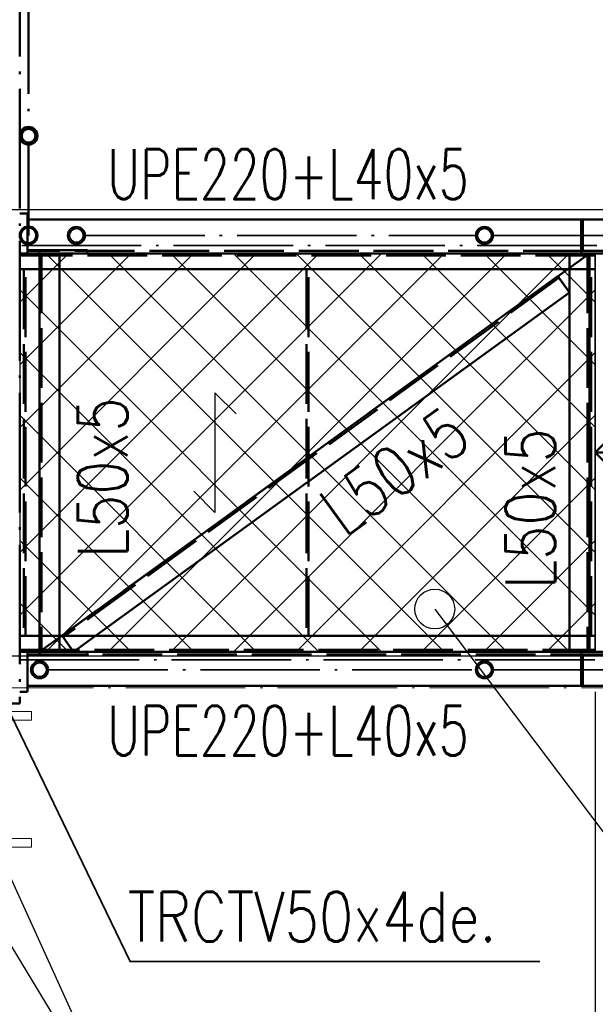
# Paper-space layout 'Layout1' of a CAD drawing. Extents: x -2 to 1033, y -36 to 596.
# Tile 43 of 89: x 415 to 444, y 35 to 84. Entities that reach past the tile are written whole.
import ezdxf

# ---------------------------------------------------------------- set-up
doc = ezdxf.new("R2010")
doc.units = 0
for name, pattern in [('ACAD_ISO02W100', [15, 12, -3]), ('ACAD_ISO04W100', [30.5, 24, -3, 0.5, -3]), ('HP_01_CER_B', [8, 5, -1, 1, -1])]:
    doc.linetypes.add(name, pattern=pattern)
doc.layers.get('0').update_dxf_attribs({"linetype": 'CONTINUOUS'})
doc.layers.get('DEFPOINTS').update_dxf_attribs({"color": 132, "linetype": 'CONTINUOUS'})
for name, color, linetype, lineweight in [('SS_1.ET-HALA_TaO-RASTR', 7, 'HP_01_CER_B', 13), ('SS_1.ET-HALA_TaO-SLOUP', 9, 'CONTINUOUS', 13), ('SS_2.ET-HALA_TaO-SCHODISTE', 180, 'CONTINUOUS', 50), ('SS_2.ET-HALA_TaO-SCHODISTE-PLECH', 70, 'CONTINUOUS', 25), ('SS_2.ET-HALA_TaO-SCHODISTE-PLECH-VYZTUHA', 120, 'CONTINUOUS', 50), ('SS_2.ET-HALA_TaO-SCHODISTE-ZABRADLI', 31, 'CONTINUOUS', 35), ('SS_2.ET-HALA_TaO-SCHODISTE-ZTUZENI', 234, 'CONTINUOUS', 50), ('SS_2.ET-HALA_TaO-VESTAVBA_A1÷B2-PODLAHA_LEM', 102, 'CONTINUOUS', 50), ('SS_2.ET-HALA_TaO-VESTAVBA_A1÷B2-ZABRADLI', 30, 'CONTINUOUS', 50), ('SS_KOTY', 3, 'CONTINUOUS', 25), ('SS_POPIS_PROFILU', 13, 'CONTINUOUS', 25), ('SS_POPIS_PROFILU_de.', 214, 'CONTINUOUS', 35), ('SS_SRAFY', 8, 'CONTINUOUS', 18)]:
    doc.layers.add(name, color=color, linetype=linetype, lineweight=lineweight)
doc.styles.add('ROMANS', font='romans.shx', dxfattribs={"width": 0.8})
doc.styles.add('romans.shx', font='romans.shx', dxfattribs={"height": 5})
doc.dimstyles.new('A-1_(2.5)_50AS', dxfattribs={"dimtxt": 2.5, "dimasz": 2, "dimexe": 1, "dimexo": 2, "dimgap": 0, "dimtad": 0, "dimdec": 1, "dimlfac": 50, "dimrnd": 1, "dimtxsty": 'ROMANS', "dimblk1": 'OBLIQUE', "dimblk2": 'OBLIQUE', "dimsah": 1, "dimcen": 2, "dimclrd": 256, "dimclre": 256, "dimclrt": 256, "dimadec": 1, "dimazin": 2, "dimtfac": 0.714286, "dimtdec": 1, "dimtmove": 0, "dimatfit": 3, "dimldrblk": 'OPEN', "dimfxl": 1, "dimtvp": 1.142857, "dimtfill": 1, "dimtolj": 1, "dimlwd": -1, "dimlwe": -1, "dimarcsym": 0})
pattern_1 = [(45, (68.990654, 187.591407), (-0.044901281, 0.044901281), [])]

# ---------------------------------------------------------------- blocks, each defined once
blk = doc.blocks.new('*U10')
at = {"color": 0, "linetype": 'ByBlock', "ltscale": 0.2}
blk.add_lwpolyline([(0, 0), (0, 18.737), (-2.121, 16.616), (0, 18.737), (2.121, 16.616)], dxfattribs=at)
blk = doc.blocks.new('_Oblique')
at = {"color": 0, "linetype": 'ByBlock', "lineweight": -2}
blk.add_line((-0.5, -0.5), (0.5, 0.5), dxfattribs=at)
blk = doc.blocks.new('*D31')
at = {"layer": 'DEFPOINTS', "color": 0, "transparency": 16777216}
for p in [(412.291, 302.391, -6039.2), (489.066, 302.391), (412.291, 74.791, -6039.2)]:
    blk.add_point(p, dxfattribs=at)
at = {"layer": 'SS_KOTY', "transparency": 16777216}
for p, q in [((414.291, 302.391), (490.066, 302.391)), ((489.066, 74.791), (489.066, 302.391)), ((414.291, 74.791), (490.066, 74.791))]:
    blk.add_line(p, q, dxfattribs=at)
at = {"layer": 'SS_KOTY', "transparency": 16777216, "xscale": 2, "yscale": 2, "zscale": 2}
for p, rotation in [((489.066, 302.391), 90), ((489.066, 74.791), 270)]:
    blk.add_blockref('_Oblique', p, dxfattribs=dict(at, rotation=rotation))
at = {"layer": 'SS_KOTY', "transparency": 16777216, "insert": (486.209, 188.591), "char_height": 2.5, "attachment_point": 5, "rotation": 90, "style": 'ROMANS', "bg_fill": 3, "box_fill_scale": 1.1, "bg_fill_color": 256, "bg_fill_true_color": 13158600, "bg_fill_transparency": 0}
blk.add_mtext('\\A1;11380', dxfattribs=at)
blk = doc.blocks.new('_OPEN')
at = {"color": 0, "linetype": 'ByBlock'}
for p, q in [((-1, 0.167), (0, 0)), ((0, 0), (-1, -0.167)), ((0, 0), (-1, 0))]:
    blk.add_line(p, q, dxfattribs=at)
blk = doc.blocks.new('*D33')
at = {"layer": 'DEFPOINTS', "color": 0, "transparency": 16777216}
for p in [(412.291, 74.791, -6039.2), (483.066, 74.791), (471.697, 72.591, -6021.9)]:
    blk.add_point(p, dxfattribs=at)
at = {"layer": 'SS_KOTY', "transparency": 16777216}
for p, q in [((483.066, 74.791), (483.066, 81.649)), ((414.291, 74.791), (484.066, 74.791)), ((483.066, 72.591), (483.066, 74.791)), ((473.697, 72.591), (484.066, 72.591))]:
    blk.add_line(p, q, dxfattribs=at)
at = {"layer": 'SS_KOTY', "transparency": 16777216, "xscale": 2, "yscale": 2, "zscale": 2}
for p, rotation in [((483.066, 74.791), 90), ((483.066, 72.591), 270)]:
    blk.add_blockref('_Oblique', p, dxfattribs=dict(at, rotation=rotation))
at = {"layer": 'SS_KOTY', "transparency": 16777216, "insert": (480.209, 79.22), "char_height": 2.5, "attachment_point": 5, "rotation": 90, "style": 'ROMANS', "bg_fill": 3, "box_fill_scale": 1.1, "bg_fill_color": 256, "bg_fill_true_color": 13158600, "bg_fill_transparency": 0}
blk.add_mtext('\\A1;110', dxfattribs=at)
blk = doc.blocks.new('*D34')
at = {"layer": 'DEFPOINTS', "color": 0, "transparency": 16777216}
for p in [(412.291, 74.791, -6039.2), (412.291, 52.391, -6039.2), (489.066, 52.391)]:
    blk.add_point(p, dxfattribs=at)
at = {"layer": 'SS_KOTY', "transparency": 16777216}
for p, q in [((414.291, 74.791), (490.066, 74.791)), ((489.066, 74.791), (489.066, 52.391)), ((414.291, 52.391), (490.066, 52.391))]:
    blk.add_line(p, q, dxfattribs=at)
at = {"layer": 'SS_KOTY', "transparency": 16777216, "xscale": 2, "yscale": 2, "zscale": 2}
for p, rotation in [((489.066, 74.791), 90), ((489.066, 52.391), 270)]:
    blk.add_blockref('_Oblique', p, dxfattribs=dict(at, rotation=rotation))
at = {"layer": 'SS_KOTY', "transparency": 16777216, "insert": (486.209, 63.591), "char_height": 2.5, "attachment_point": 5, "rotation": 90, "style": 'ROMANS', "bg_fill": 3, "box_fill_scale": 1.1, "bg_fill_color": 256, "bg_fill_true_color": 13158600, "bg_fill_transparency": 0}
blk.add_mtext('\\A1;1120', dxfattribs=at)
blk = doc.blocks.new('*D35')
at = {"layer": 'DEFPOINTS', "color": 0, "transparency": 16777216}
for p in [(412.291, 52.391, -6039.2), (489.066, 50.791), (506.731, 50.791)]:
    blk.add_point(p, dxfattribs=at)
at = {"layer": 'SS_KOTY', "transparency": 16777216}
for p, q in [((414.291, 52.391), (490.066, 52.391)), ((489.066, 52.391), (489.066, 50.791)), ((504.731, 50.791), (488.066, 50.791)), ((489.066, 50.791), (489.066, 45.553))]:
    blk.add_line(p, q, dxfattribs=at)
at = {"layer": 'SS_KOTY', "transparency": 16777216, "xscale": 2, "yscale": 2, "zscale": 2}
for p, rotation in [((489.066, 52.391), 90), ((489.066, 50.791), 270)]:
    blk.add_blockref('_Oblique', p, dxfattribs=dict(at, rotation=rotation))
at = {"layer": 'SS_KOTY', "transparency": 16777216, "insert": (486.209, 47.172), "char_height": 2.5, "attachment_point": 5, "rotation": 90, "style": 'ROMANS', "bg_fill": 3, "box_fill_scale": 1.1, "bg_fill_color": 256, "bg_fill_true_color": 13158600, "bg_fill_transparency": 0}
blk.add_mtext('\\A1;80', dxfattribs=at)
blk = doc.blocks.new('*D36')
at = {"layer": 'DEFPOINTS', "color": 0, "transparency": 16777216}
for p in [(412.291, 52.391, -6039.2), (443.591, 52.591, -6036.8), (443.591, 21.873)]:
    blk.add_point(p, dxfattribs=at)
at = {"layer": 'SS_KOTY', "transparency": 16777216}
for p, q in [((443.591, 50.591), (443.591, 20.873)), ((412.291, 50.391), (412.291, 20.873)), ((412.291, 21.873), (443.591, 21.873))]:
    blk.add_line(p, q, dxfattribs=at)
at = {"layer": 'SS_KOTY', "transparency": 16777216, "xscale": 2, "yscale": 2, "zscale": 2, "rotation": 180}
blk.add_blockref('_Oblique', (412.291, 21.873), dxfattribs=at)
at = {"layer": 'SS_KOTY', "transparency": 16777216, "xscale": 2, "yscale": 2, "zscale": 2}
blk.add_blockref('_Oblique', (443.591, 21.873), dxfattribs=at)
at = {"layer": 'SS_KOTY', "transparency": 16777216, "insert": (427.941, 24.73), "char_height": 2.5, "attachment_point": 5, "style": 'ROMANS', "bg_fill": 3, "box_fill_scale": 1.1, "bg_fill_color": 256, "bg_fill_true_color": 13158600, "bg_fill_transparency": 0}
blk.add_mtext('\\A1;1565', dxfattribs=at)

psp = doc.layouts.get("Layout1")

# ---------------------------------------------------------------- block references
at = {"layer": 'SS_2.ET-HALA_TaO-SCHODISTE', "color": 7, "ltscale": 0.25, "xscale": 1.5, "yscale": 1.5, "zscale": 1.5, "rotation": 90}
psp.add_blockref('*U10', (471.6966, 62.5914, -6021.9), dxfattribs=at)

# ---------------------------------------------------------------- dimensions: what is measured, and where the dimension line sits
at = {"layer": 'SS_KOTY'}
dim = psp.add_linear_dim(base=(489.0657, 302.3914), p1=(412.2907, 74.7914, -6039.2), p2=(412.2907, 302.3914, -6039.2), angle=90, dimstyle='A-1_(2.5)_50AS', dxfattribs=at)
dim.commit()
dim.dimension.update_dxf_attribs({"geometry": '*D31', "text_midpoint": (486.2086, 188.5914)})

# ---------------------------------------------------------------- next in the draw order: dimensions: what is measured, and where the dimension line sits
dim = psp.add_linear_dim(base=(483.0657, 74.7914), p1=(471.6966, 72.5914, -6021.9), p2=(412.2907, 74.7914, -6039.2), angle=90, dimstyle='A-1_(2.5)_50AS', dxfattribs=at)
dim.commit()
dim.dimension.update_dxf_attribs({"geometry": '*D33', "text_midpoint": (480.2086, 79.22)})

# ---------------------------------------------------------------- next in the draw order: hatches: boundary and pattern name
at = {"layer": 'SS_SRAFY'}
h = psp.add_hatch(dxfattribs=at)
h.set_pattern_fill('ANSI31', color=5, scale=0.02, style=0)
h.set_pattern_definition(pattern_1)
h.paths.add_polyline_path([(415.1357, 78.9364, 1), (415.1357, 78.0464, 1)], flags=0)
h.paths.add_polyline_path([(415.1357, 78.8364, 1), (415.1357, 78.1464, 1)], flags=0)

# ---------------------------------------------------------------- next in the draw order: linework, layer by layer
at = {"layer": 'SS_2.ET-HALA_TaO-VESTAVBA_A1÷B2-ZABRADLI', "color": 7, "linetype": 'ACAD_ISO04W100', "ltscale": 0.25}
psp.add_line((415.1357, 101.8464), (415.1357, 78.9364), dxfattribs=at)
at = {"layer": 'SS_2.ET-HALA_TaO-VESTAVBA_A1÷B2-ZABRADLI', "color": 1, "linetype": 'Continuous', "ltscale": 0.25}
for radius in [0.445, 0.345]:
    psp.add_circle((415.1357, 78.4914), radius, dxfattribs=at)

# ---------------------------------------------------------------- next in the draw order: dimensions: what is measured, and where the dimension line sits
at = {"layer": 'SS_KOTY'}
dim = psp.add_linear_dim(base=(489.0657, 52.3914), p1=(412.2907, 74.7914, -6039.2), p2=(412.2907, 52.3914, -6039.2), angle=90, dimstyle='A-1_(2.5)_50AS', override={"dimtmove": 1}, dxfattribs=at)
dim.commit()
dim.dimension.update_dxf_attribs({"geometry": '*D34', "text_midpoint": (486.2086, 63.5914)})

# ---------------------------------------------------------------- next in the draw order: hatches: boundary and pattern name
at = {"layer": 'SS_SRAFY'}
h = psp.add_hatch(dxfattribs=at)
h.set_pattern_fill('ANSI31', color=5, scale=0.02, style=0)
h.set_pattern_definition(pattern_1)
h.paths.add_polyline_path([(415.1357, 73.9364, 1), (415.1357, 73.0464, 1)], flags=0)
h.paths.add_polyline_path([(415.1357, 73.8784, 1), (415.1357, 73.1044, 1)], flags=0)
h = psp.add_hatch(dxfattribs=at)
h.set_pattern_fill('ANSI31', color=5, scale=0.02, style=0)
h.set_pattern_definition(pattern_1)
h.paths.add_polyline_path([(417.5357, 73.9364, 1), (417.5357, 73.0464, 1)], flags=0)
h.paths.add_polyline_path([(417.5357, 73.8364, 1), (417.5357, 73.1464, 1)], flags=0)
h = psp.add_hatch(dxfattribs=at)
h.set_pattern_fill('ANSI31', color=5, scale=0.02, style=0)
h.set_pattern_definition(pattern_1)
h.paths.add_polyline_path([(438.0254, 73.9364, 1), (438.0254, 73.0464, 1)], flags=0)
h.paths.add_polyline_path([(438.0254, 73.8364, 1), (438.0254, 73.1464, 1)], flags=0)

# ---------------------------------------------------------------- next in the draw order: linework, layer by layer
at = {"layer": 'SS_2.ET-HALA_TaO-SCHODISTE', "color": 3, "linetype": 'ACAD_ISO02W100', "ltscale": 0.25}
for p, q in [((415.0907, 74.5914), (414.6907, 74.5914)), ((415.0907, 73.0554), (415.0907, 74.5914)), ((415.0907, 74.2914), (415.5807, 74.2914)), ((442.9605, 74.2914), (442.9605, 72.7214)), ((442.8841, 73.1714), (442.8841, 73.8114)), ((415.0907, 72.9264), (415.0907, 73.0464)), ((418.0907, 72.7514), (415.0907, 72.7514)), ((442.9604, 72.7214), (415.0907, 72.7214)), ((415.6907, 72.7514), (415.6907, 72.5914)), ((418.0907, 72.5914), (418.0907, 72.7514)), ((442.8841, 72.9264), (442.8841, 73.0464)), ((464.4952, 72.7214), (442.9605, 72.7214)), ((443.5907, 72.4914), (414.6907, 72.4914))]:
    psp.add_line(p, q, dxfattribs=at)
at = {"layer": 'SS_2.ET-HALA_TaO-SCHODISTE', "color": 1, "linetype": 'Continuous', "ltscale": 0.25}
for p, q in [((415.5807, 74.2914), (442.8841, 74.2914)), ((442.8841, 74.2914), (464.0798, 74.2914)), ((442.8841, 73.8114), (442.8841, 74.2914)), ((442.8841, 73.0464), (442.8841, 73.1714)), ((415.0907, 73.0464), (415.0907, 73.0554)), ((415.0907, 72.5914), (415.0907, 72.9264)), ((442.8841, 72.5914), (442.8841, 72.9264)), ((415.0907, 72.5914), (414.6907, 72.5914)), ((442.8841, 72.5914), (415.0907, 72.5914)), ((464.0798, 72.5914), (442.8841, 72.5914)), ((443.5907, 71.7914), (414.6907, 71.7914))]:
    psp.add_line(p, q, dxfattribs=at)
at = {"layer": 'SS_2.ET-HALA_TaO-SCHODISTE', "color": 7, "linetype": 'ACAD_ISO04W100', "ltscale": 0.25}
for p, q in [((414.6907, 72.5914), (443.5907, 72.5914)), ((414.6907, 72.5914), (443.5907, 72.5914)), ((443.0254, 72.5914), (464.0798, 72.5914))]:
    psp.add_line(p, q, dxfattribs=at)
at = {"layer": 'SS_2.ET-HALA_TaO-SCHODISTE-PLECH', "color": 7, "linetype": 'Continuous', "ltscale": 0.25}
psp.add_line((414.6907, 72.5914), (443.5907, 72.5914), dxfattribs=at)
at = {"layer": 'SS_2.ET-HALA_TaO-SCHODISTE-PLECH', "color": 7}
for p, q in [((424.4934, 65.5914, -6036.8), (424.4934, 59.5914, -6036.8)), ((425.554, 64.5307, -6036.8), (424.4934, 65.5914, -6036.8)), ((424.4934, 59.5914, -6036.8), (423.4327, 60.6521, -6036.8))]:
    psp.add_line(p, q, dxfattribs=at)
at = {"layer": 'SS_2.ET-HALA_TaO-SCHODISTE-ZABRADLI', "color": 7, "linetype": 'ACAD_ISO04W100', "ltscale": 0.25}
for p, q in [((417.9807, 73.4914), (437.5804, 73.4914)), ((438.4705, 73.4914), (443.1272, 73.4914)), ((442.9424, 73.4914), (446.8466, 73.4914)), ((414.7907, 72.9864), (446.1341, 72.9864))]:
    psp.add_line(p, q, dxfattribs=at)
at = {"layer": 'SS_2.ET-HALA_TaO-SCHODISTE-ZABRADLI', "color": 1, "linetype": 'Continuous', "ltscale": 0.25}
for centre, radius in [((417.5357, 73.4914), 0.445), ((417.5357, 73.4914), 0.345), ((438.0254, 73.4914), 0.445), ((438.0254, 73.4914), 0.345)]:
    psp.add_circle(centre, radius, dxfattribs=at)
at = {"layer": 'SS_2.ET-HALA_TaO-SCHODISTE-ZTUZENI', "color": 3, "linetype": 'ACAD_ISO02W100', "ltscale": 0.25}
for p, q in [((415.6907, 72.5914), (415.6907, 71.7914)), ((416.6907, 72.5914), (416.6907, 71.7914)), ((442.2907, 71.7914), (442.2907, 72.5914)), ((443.2907, 71.7914), (443.2907, 72.5914)), ((441.7625, 71.3606), (441.7039, 71.4416)), ((442.2906, 70.6318), (441.7625, 71.3606)), ((429.0907, 62.3016), (429.1907, 62.374)), ((429.1907, 62.374), (429.0907, 62.3016)), ((429.0907, 61.0666), (429.1907, 61.1391)), ((429.0907, 61.0666), (429.1907, 61.1391))]:
    psp.add_line(p, q, dxfattribs=at)
at = {"layer": 'SS_2.ET-HALA_TaO-SCHODISTE-ZTUZENI', "color": 1, "linetype": 'Continuous', "ltscale": 0.25}
for p, q in [((429.1907, 62.374), (441.7039, 71.4416)), ((442.2906, 70.6318), (441.7039, 71.4416)), ((429.1907, 61.1391), (442.2906, 70.6318))]:
    psp.add_line(p, q, dxfattribs=at)
at = {"layer": 'SS_2.ET-HALA_TaO-VESTAVBA_A1÷B2-ZABRADLI', "color": 7, "linetype": 'ACAD_ISO04W100', "ltscale": 0.25}
psp.add_line((415.1357, 74.5114), (415.1357, 78.0464), dxfattribs=at)
at = {"layer": 'SS_2.ET-HALA_TaO-VESTAVBA_A1÷B2-ZABRADLI', "color": 1, "linetype": 'Continuous', "ltscale": 0.25}
for radius in [0.445, 0.387]:
    psp.add_circle((415.1357, 73.4914), radius, dxfattribs=at)
at = {"layer": 'SS_2.ET-HALA_TaO-VESTAVBA_A1÷B2-ZABRADLI', "color": 7, "linetype": 'ACAD_ISO04W100', "ltscale": 0.25, "extrusion": (1, 0, 0)}
psp.add_arc((74.5114, 0, 415.1357), 1.02, 180, 270, dxfattribs=at)
at = {"layer": 'SS_POPIS_PROFILU', "color": 0, "linetype": 'ByBlock', "lineweight": -2}
psp.add_circle((435.5319, 54.7386), 1, dxfattribs=at)

# ---------------------------------------------------------------- next in the draw order: texts
at = {"layer": 'SS_POPIS_PROFILU', "color": 13, "style": 'romans.shx', "width": 0.7}
psp.add_text('UPE220+L40x5', height=2.5, dxfattribs=at).set_placement((419.085, 75.3124))
at = {"layer": 'SS_POPIS_PROFILU', "color": 13, "style": 'romans.shx', "width": 0.8}
for rotation, p in [(90, (420.1051, 57.3064)), (35.9285, (430.9839, 58.2909)), (90, (441.5823, 55.7537))]:
    psp.add_text('L50x5', height=2.5, rotation=rotation, dxfattribs=at).set_placement(p)

# ---------------------------------------------------------------- next in the draw order: dimensions: what is measured, and where the dimension line sits
at = {"layer": 'SS_KOTY'}
dim = psp.add_linear_dim(base=(489.0657, 50.7914), p1=(412.2907, 52.3914, -6039.2), p2=(506.7315, 50.7914), angle=90, dimstyle='A-1_(2.5)_50AS', override={"dimtmove": 0}, dxfattribs=at)
dim.commit()
dim.dimension.update_dxf_attribs({"geometry": '*D35', "text_midpoint": (486.2086, 47.1724)})

# ---------------------------------------------------------------- next in the draw order: linework, layer by layer
at = {"layer": 'SS_2.ET-HALA_TaO-SCHODISTE', "color": 1, "linetype": 'Continuous', "ltscale": 0.25}
psp.add_line((414.6907, 53.3914), (443.5907, 53.3914), dxfattribs=at)
at = {"layer": 'SS_2.ET-HALA_TaO-SCHODISTE-PLECH-VYZTUHA', "color": 3, "linetype": 'ACAD_ISO02W100', "ltscale": 0.25}
for p, q in [((414.8907, 71.7914), (414.8907, 53.3914)), ((414.9907, 53.3914), (414.9907, 71.7914)), ((429.0907, 71.7914), (429.0907, 53.3914)), ((429.1907, 53.3914), (429.1907, 71.7914)), ((443.2907, 71.7914), (443.2907, 53.3914)), ((443.3907, 53.3914), (443.3907, 71.7914))]:
    psp.add_line(p, q, dxfattribs=at)
at = {"layer": 'SS_2.ET-HALA_TaO-SCHODISTE-ZTUZENI', "color": 1, "linetype": 'Continuous', "ltscale": 0.25}
for p, q in [((415.6907, 71.7914), (415.6907, 53.3914)), ((416.6907, 53.3914), (416.6907, 71.7914)), ((442.2907, 53.3914), (442.2907, 71.7914)), ((416.8081, 53.4012), (429.0907, 62.3016)), ((418.4989, 53.3914), (429.0907, 61.0666)), ((416.8081, 53.4012), (416.8152, 53.3914))]:
    psp.add_line(p, q, dxfattribs=at)
at = {"layer": 'SS_2.ET-HALA_TaO-SCHODISTE-ZTUZENI', "color": 3, "linetype": 'ACAD_ISO02W100', "ltscale": 0.25}
for p in [(441.7625, 71.3606), (416.8081, 53.4012)]:
    psp.add_line(p, (416.8668, 53.3202), dxfattribs=at)
at = {"layer": 'SS_POPIS_PROFILU', "color": 0, "linetype": 'ByBlock', "lineweight": -2}
psp.add_line((435.5319, 54.7386), (436.7379, 53.1431), dxfattribs=at)

# ---------------------------------------------------------------- next in the draw order: dimensions: what is measured, and where the dimension line sits
at = {"layer": 'SS_KOTY'}
dim = psp.add_linear_dim(base=(443.5907, 21.8726), p1=(412.2907, 52.3914, -6039.2), p2=(443.5907, 52.5914, -6036.8), dimstyle='A-1_(2.5)_50AS', dxfattribs=at)
dim.commit()
dim.dimension.update_dxf_attribs({"geometry": '*D36', "text_midpoint": (427.9407, 24.7297)})

# ---------------------------------------------------------------- next in the draw order: hatches: boundary and pattern name
at = {"layer": 'SS_SRAFY'}
h = psp.add_hatch(dxfattribs=at)
h.set_pattern_fill('ANSI37', color=8, scale=0.7, angle=90, style=0)
h.set_pattern_definition([(135, (429.1407, 62.5914), (-1.57154, -1.57154), []), (225, (429.1407, 62.5914), (1.57154, -1.57154), [])])
h.paths.add_polyline_path([(414.6907, 72.5914), (414.6907, 52.5914), (443.5907, 52.5914), (443.5907, 72.5914)], flags=0)
h = psp.add_hatch(dxfattribs=at)
h.set_pattern_fill('ANSI31', color=5, scale=0.02, style=0)
h.set_pattern_definition(pattern_1)
h.paths.add_polyline_path([(415.6907, 52.1364, 1), (415.6907, 51.2464, 1)], flags=0)
h.paths.add_polyline_path([(415.6907, 52.0364, 1), (415.6907, 51.3464, 1)], flags=0)
h = psp.add_hatch(dxfattribs=at)
h.set_pattern_fill('ANSI31', color=5, scale=0.02, style=0)
h.set_pattern_definition(pattern_1)
h.paths.add_polyline_path([(438.0254, 52.1364, 1), (438.0254, 51.2464, 1)], flags=0)
h.paths.add_polyline_path([(438.0254, 52.0364, 1), (438.0254, 51.3464, 1)], flags=0)

# ---------------------------------------------------------------- next in the draw order: linework, layer by layer
at = {"layer": 'SS_1.ET-HALA_TaO-RASTR', "linetype": 'ACAD_ISO04W100', "ltscale": 0.25}
psp.add_line((46.3907, 50.7914), (580.7302, 50.7914), dxfattribs=at)
at = {"layer": 'SS_1.ET-HALA_TaO-SLOUP', "color": 5, "linetype": 'Continuous', "ltscale": 0.25}
for p, q in [((415.2907, 49.5914), (409.2907, 49.5914)), ((415.2907, 49.1614), (415.2907, 49.5914)), ((412.9507, 49.1614), (415.2907, 49.1614)), ((415.2907, 43.2214), (412.9507, 43.2214)), ((415.2907, 42.7914), (415.2907, 43.2214)), ((409.2907, 42.7914), (415.2907, 42.7914))]:
    psp.add_line(p, q, dxfattribs=at)
at = {"layer": 'SS_2.ET-HALA_TaO-SCHODISTE', "color": 3, "linetype": 'ACAD_ISO02W100', "ltscale": 0.25}
for p, q in [((414.6907, 52.6914), (443.5907, 52.6914)), ((415.0907, 52.4614), (442.9604, 52.4614)), ((415.0907, 52.4314), (418.0907, 52.4314)), ((415.6907, 52.5914), (415.6907, 52.4314)), ((418.0907, 52.4314), (418.0907, 52.5914)), ((442.9605, 52.4614), (464.4952, 52.4614)), ((442.9605, 52.4614), (442.9605, 50.8914)), ((415.0907, 52.1364), (415.0907, 52.2564)), ((442.8841, 52.1364), (442.8841, 52.2564)), ((442.8841, 51.3714), (442.8841, 52.0114))]:
    psp.add_line(p, q, dxfattribs=at)
at = {"layer": 'SS_2.ET-HALA_TaO-SCHODISTE', "color": 7, "linetype": 'ACAD_ISO04W100', "ltscale": 0.25}
for p, q in [((414.6907, 52.5914), (443.5907, 52.5914)), ((443.5907, 52.5914), (414.6907, 52.5914)), ((443.0254, 52.5914), (464.0798, 52.5914))]:
    psp.add_line(p, q, dxfattribs=at)
at = {"layer": 'SS_2.ET-HALA_TaO-SCHODISTE', "color": 1, "linetype": 'Continuous', "ltscale": 0.25}
for p, q in [((414.6907, 52.5914), (415.0907, 52.5914)), ((415.0907, 52.5914), (442.8841, 52.5914)), ((415.0907, 52.2564), (415.0907, 52.5914)), ((442.8841, 52.5914), (464.0798, 52.5914)), ((442.8841, 52.2564), (442.8841, 52.5914)), ((415.0907, 50.5914), (415.0907, 52.1364)), ((442.8841, 52.0114), (442.8841, 52.1364)), ((442.8841, 50.8914), (442.8841, 51.3714)), ((414.6907, 50.5914), (415.0907, 50.5914)), ((442.8841, 50.8914), (415.0907, 50.8914)), ((464.0798, 50.8914), (442.8841, 50.8914))]:
    psp.add_line(p, q, dxfattribs=at)
at = {"layer": 'SS_2.ET-HALA_TaO-SCHODISTE-PLECH', "color": 7, "linetype": 'Continuous', "ltscale": 0.25}
for p, q in [((414.6907, 72.5914), (414.6907, 52.5914)), ((443.5907, 52.5914), (443.5907, 72.5914)), ((443.5907, 52.5914), (414.6907, 52.5914))]:
    psp.add_line(p, q, dxfattribs=at)
at = {"layer": 'SS_2.ET-HALA_TaO-SCHODISTE-PLECH', "color": 1, "linetype": 'Continuous', "ltscale": 0.25}
psp.add_line((443.5907, 72.5914), (443.5907, 52.5914), dxfattribs=at)
at = {"layer": 'SS_2.ET-HALA_TaO-SCHODISTE-ZABRADLI', "color": 7, "linetype": 'ACAD_ISO04W100', "ltscale": 0.25}
for p, q in [((414.6907, 52.1964), (446.1341, 52.1964)), ((416.1357, 51.6914), (437.5804, 51.6914)), ((438.4705, 51.6914), (443.1272, 51.6914)), ((442.9424, 51.6914), (446.8466, 51.6914))]:
    psp.add_line(p, q, dxfattribs=at)
at = {"layer": 'SS_2.ET-HALA_TaO-SCHODISTE-ZABRADLI', "color": 1, "linetype": 'Continuous', "ltscale": 0.25}
for centre, radius in [((415.6907, 51.6914), 0.445), ((415.6907, 51.6914), 0.345), ((438.0254, 51.6914), 0.445), ((438.0254, 51.6914), 0.345)]:
    psp.add_circle(centre, radius, dxfattribs=at)
at = {"layer": 'SS_2.ET-HALA_TaO-SCHODISTE-ZTUZENI', "color": 7, "linetype": 'ACAD_ISO04W100', "ltscale": 0.25}
for p, q in [((415.6907, 52.5914), (415.6907, 72.5914)), ((443.2907, 72.5914), (415.6907, 52.5914)), ((443.2907, 52.5914), (443.2907, 72.5914))]:
    psp.add_line(p, q, dxfattribs=at)
at = {"layer": 'SS_2.ET-HALA_TaO-SCHODISTE-ZTUZENI', "color": 3, "linetype": 'ACAD_ISO02W100', "ltscale": 0.25}
for p, q in [((415.7907, 72.5914), (415.7907, 52.5914)), ((443.1907, 72.5914), (443.1907, 52.5914)), ((415.6907, 53.3914), (415.6907, 52.5914)), ((416.6907, 53.3914), (416.6907, 52.5914)), ((416.8152, 53.3914), (417.3949, 52.5914)), ((417.3949, 52.5914), (418.4989, 53.3914)), ((442.2907, 52.5914), (442.2907, 53.3914)), ((443.2907, 52.5914), (443.2907, 53.3914)), ((416.8668, 53.3202), (417.3949, 52.5914))]:
    psp.add_line(p, q, dxfattribs=at)
at = {"layer": 'SS_2.ET-HALA_TaO-VESTAVBA_A1÷B2-PODLAHA_LEM', "color": 7, "linetype": 'ACAD_ISO04W100', "ltscale": 0.25}
for p, q in [((414.6907, 187.5914), (414.6907, 49.9914)), ((414.6907, 49.9914), (408.6907, 49.9914))]:
    psp.add_line(p, q, dxfattribs=at)
at = {"layer": 'SS_POPIS_PROFILU', "color": 13}
for points in [[(435.5319, 54.7386), (446.8176, 39.8079), (466.4176, 39.8079)], [(410.2407, 49.9914), (420.4065, 27.6628), (435.4541, 27.6628)], [(408.8907, 46.6914), (420.4065, 27.6628), (435.4541, 27.6628)]]:
    psp.add_lwpolyline(points, dxfattribs=at)
at = {"layer": 'SS_POPIS_PROFILU_de.', "color": 214}
psp.add_lwpolyline([(412.7907, 52.4243), (420.2326, 37.0496), (440.804, 37.0496)], dxfattribs=at)

# ---------------------------------------------------------------- next in the draw order: texts
at = {"layer": 'SS_POPIS_PROFILU', "color": 13, "style": 'romans.shx', "width": 0.7}
psp.add_text('UPE220+L40x5', height=2.5, dxfattribs=at).set_placement((419.085, 47.3814))
at = {"layer": 'SS_POPIS_PROFILU_de.', "color": 214, "style": 'romans.shx', "width": 0.8}
psp.add_text('TRCTV50x4de.', height=2.5, dxfattribs=at).set_placement((420.117, 38.0496))

doc.saveas('drawing.dxf')
